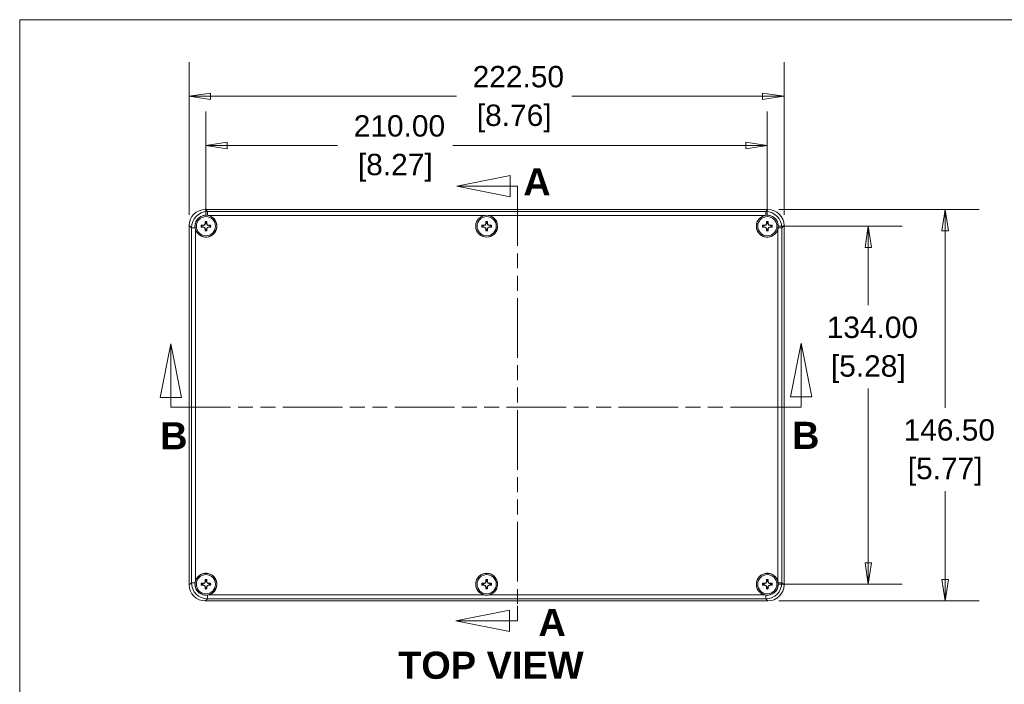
# Model space of a CAD drawing. Header units: millimetres. Extents: x 23 to 1094, y 23 to 840.
# Tile 16 of 44: x 36 to 404, y 579 to 828. Entities that reach past the tile are written whole.
import ezdxf

# ---------------------------------------------------------------- set-up
doc = ezdxf.new("R2010")
doc.units = ezdxf.units.MM
doc.header["$LTSCALE"] = 4
doc.linetypes.add('DOUBLE_DASH_CHAIN', pattern=[1.2403, 0.6614, -0.0827, 0.1654, -0.0827, 0.1654, -0.0827])
for name, color, linetype, lineweight in [('Dimension (ANSI)', 7, 'Continuous', 9), ('Section Line (ANSI)', 7, 'DOUBLE_DASH_CHAIN', 9), ('Sketch Geometry (ANSI)', 7, 'Continuous', 9), ('Symbol (ANSI)', 7, 'Continuous', 9), ('Visible (ANSI)', 7, 'Continuous', 9), ('Visible Narrow (ANSI)', 7, 'Continuous', 9)]:
    doc.layers.add(name, color=color, linetype=linetype, lineweight=lineweight)
doc.styles.add('Label Text (ANSI)', font='arialbd.ttf')
doc.styles.add('Note Text (ANSI)', font='arial.ttf')
doc.dimstyles.new('Default - mm (ANSI)', dxfattribs={"dimscale": 4, "dimtxt": 2, "dimasz": 2, "dimexe": 3.175, "dimexo": 1, "dimgap": 0.8, "dimtad": 0, "dimtih": 1, "dimtoh": 1, "dimrnd": 1e-08, "dimzin": 4, "dimdsep": 46, "dimtxsty": 'Note Text (ANSI)', "dimblk": 'Filled-1', "dimcen": 0.09, "dimdle": 10, "dimclrd": 256, "dimclre": 256, "dimclrt": 256, "dimadec": 1, "dimazin": 0, "dimtfac": 1.524, "dimtofl": 0, "dimtmove": 0, "dimatfit": 3, "dimfxl": 1, "dimtolj": 1, "dimtzin": 0, "dimlwd": -1, "dimlwe": -1, "dimarcsym": 0})

# ---------------------------------------------------------------- blocks, each defined once
blk = doc.blocks.new('2dTransSection0')
at = {"layer": 'Section Line (ANSI)', "linetype": 'Continuous'}
for p, q in [((23.036, 176.667), (22.036, 171.667)), ((23.036, 171.667), (23.036, 176.667)), ((24.036, 171.667), (23.036, 176.667)), ((81.987, 176.732), (80.987, 171.732)), ((81.987, 171.732), (81.987, 176.732)), ((82.987, 171.732), (81.987, 176.732)), ((22.036, 171.667), (24.036, 171.667)), ((23.036, 170.744), (23.036, 171.667)), ((80.987, 171.732), (82.987, 171.732)), ((81.987, 170.744), (81.987, 171.732)), ((23.036, 170.744), (24.437, 170.744)), ((80.586, 170.744), (81.987, 170.744))]:
    blk.add_line(p, q, dxfattribs=at)
at = {"layer": 'Section Line (ANSI)', "linetype": 'DOUBLE_DASH_CHAIN', "ltscale": 2.109104}
blk.add_line((23.036, 170.744), (81.987, 170.744), dxfattribs=at)
at = {"layer": 'Section Line (ANSI)', "linetype": 'Continuous', "flags": 128}
for points in [[(24.036, 171.667), (23.036, 176.667), (22.036, 171.667), (24.036, 171.667)], [(82.987, 171.732), (81.987, 176.732), (80.987, 171.732), (82.987, 171.732)]]:
    blk.add_lwpolyline(points, dxfattribs=at)
at = {"layer": 'Section Line (ANSI)'}
for points in [[(24.036, 171.667), (23.036, 176.667), (22.036, 171.667), (24.036, 171.667)], [(82.987, 171.732), (81.987, 176.732), (80.987, 171.732), (82.987, 171.732)]]:
    blk.add_solid(points, dxfattribs=at)
at = {"layer": 'Section Line (ANSI)', "char_height": 2.54, "attachment_point": 7, "style": 'Label Text (ANSI)'}
for insert in [(22.024, 166.81), (81.121, 166.847)]:
    blk.add_mtext('B', dxfattribs=dict(at, insert=insert))
blk = doc.blocks.new('2dTransSection1')
at = {"layer": 'Section Line (ANSI)', "linetype": 'Continuous'}
for p, q in [((54.757, 192.425), (49.757, 191.425)), ((54.757, 190.425), (54.757, 192.425)), ((54.757, 191.425), (49.757, 191.425)), ((49.757, 191.425), (54.757, 190.425)), ((55.459, 191.425), (54.757, 191.425)), ((55.459, 191.425), (55.459, 190.023)), ((55.459, 152.168), (55.459, 150.766)), ((54.689, 151.766), (49.689, 150.766)), ((54.689, 149.766), (54.689, 151.766)), ((54.689, 150.766), (49.689, 150.766)), ((49.689, 150.766), (54.689, 149.766)), ((55.459, 150.766), (54.689, 150.766))]:
    blk.add_line(p, q, dxfattribs=at)
at = {"layer": 'Section Line (ANSI)', "linetype": 'DOUBLE_DASH_CHAIN', "ltscale": 2.110086}
blk.add_line((55.459, 191.425), (55.459, 150.766), dxfattribs=at)
at = {"layer": 'Section Line (ANSI)', "linetype": 'Continuous', "flags": 128}
for points in [[(54.757, 192.425), (49.757, 191.425), (54.757, 190.425), (54.757, 192.425)], [(54.689, 151.766), (49.689, 150.766), (54.689, 149.766), (54.689, 151.766)]]:
    blk.add_lwpolyline(points, dxfattribs=at)
at = {"layer": 'Section Line (ANSI)'}
for points in [[(54.757, 192.425), (49.757, 191.425), (54.757, 190.425), (54.757, 192.425)], [(54.689, 151.766), (49.689, 150.766), (54.689, 149.766), (54.689, 151.766)]]:
    blk.add_solid(points, dxfattribs=at)
at = {"layer": 'Section Line (ANSI)', "char_height": 2.54, "attachment_point": 7, "style": 'Label Text (ANSI)'}
for insert in [(55.988, 190.561), (57.406, 149.345)]:
    blk.add_mtext('A', dxfattribs=dict(at, insert=insert))
blk = doc.blocks.new('Borders Default Border')
at = {"layer": 'Sketch Geometry (ANSI)', "flags": 128}
blk.add_lwpolyline([(8.89, 8.89), (8.89, 207.01), (270.51, 207.01), (270.51, 8.89), (8.89, 8.89)], dxfattribs=at)
blk = doc.blocks.new('Filled-1')
at = {"color": 0}
for p, q in [((0, 0), (-1, 0.15)), ((-1, 0.15), (-1, -0.15)), ((-1, 0), (0, 0)), ((-1, -0.15), (0, 0))]:
    blk.add_line(p, q, dxfattribs=at)
at = {"color": 0, "flags": 128}
blk.add_lwpolyline([(-1, -0.15), (0, 0), (-1, 0.15), (-1, -0.15)], dxfattribs=at)
at = {"color": 0}
blk.add_solid([(-1, -0.15), (0, 0), (-1, 0.15), (-1, -0.15)], dxfattribs=at)
blk = doc.blocks.new('*D9')
at = {"layer": 'Defpoints', "color": 0, "transparency": 16777216}
for p in [(98.98, 799.39), (98.98, 751.01), (321.48, 751.01)]:
    blk.add_point(p, dxfattribs=at)
at = {"layer": 'Dimension (ANSI)', "transparency": 16777216}
for p, q in [((98.98, 755.01), (98.98, 812.09)), ((321.48, 755.01), (321.48, 812.09)), ((106.98, 799.39), (198.97, 799.39)), ((313.48, 799.39), (242.13, 799.39))]:
    blk.add_line(p, q, dxfattribs=at)
at = {"layer": 'Dimension (ANSI)', "transparency": 16777216, "xscale": 8, "yscale": 8, "zscale": 8, "rotation": 180}
blk.add_blockref('Filled-1', (98.98, 799.39), dxfattribs=at)
at = {"layer": 'Dimension (ANSI)', "transparency": 16777216, "xscale": 8, "yscale": 8, "zscale": 8}
blk.add_blockref('Filled-1', (321.48, 799.39), dxfattribs=at)
at = {"layer": 'Dimension (ANSI)', "transparency": 16777216, "char_height": 8, "attachment_point": 5, "style": 'Note Text (ANSI)'}
for s, insert in [('\\A1; 222.50', (220.55, 806.67)), ('\\A1;[8.76]', (220.55, 791.06))]:
    blk.add_mtext(s, dxfattribs=dict(at, insert=insert))
blk = doc.blocks.new('*D10')
at = {"layer": 'Defpoints', "color": 0, "transparency": 16777216}
for p in [(315.23, 750.76), (353, 750.76), (315.23, 616.76)]:
    blk.add_point(p, dxfattribs=at)
at = {"layer": 'Dimension (ANSI)', "transparency": 16777216}
for p, q in [((319.23, 750.76), (365.7, 750.76)), ((353, 742.76), (353, 721.18)), ((353, 624.76), (353, 689.96)), ((319.23, 616.76), (365.7, 616.76))]:
    blk.add_line(p, q, dxfattribs=at)
at = {"layer": 'Dimension (ANSI)', "transparency": 16777216, "xscale": 8, "yscale": 8, "zscale": 8}
for p, rotation in [((353, 750.76), 90), ((353, 616.76), 270)]:
    blk.add_blockref('Filled-1', p, dxfattribs=dict(at, rotation=rotation))
at = {"layer": 'Dimension (ANSI)', "transparency": 16777216, "char_height": 8, "attachment_point": 5, "style": 'Note Text (ANSI)'}
for s, insert in [('\\A1; 134.00', (353, 712.86)), ('\\A1;[5.28]', (353, 697.24))]:
    blk.add_mtext(s, dxfattribs=dict(at, insert=insert))
blk = doc.blocks.new('*D11')
at = {"layer": 'Defpoints', "color": 0, "transparency": 16777216}
for p in [(315.49, 757.01), (315.49, 610.51), (381.76, 610.51)]:
    blk.add_point(p, dxfattribs=at)
at = {"layer": 'Dimension (ANSI)', "transparency": 16777216}
for p, q in [((319.49, 757.01), (394.46, 757.01)), ((381.76, 749.01), (381.76, 682.77)), ((381.76, 618.51), (381.76, 651.58)), ((319.49, 610.51), (394.46, 610.51))]:
    blk.add_line(p, q, dxfattribs=at)
at = {"layer": 'Dimension (ANSI)', "transparency": 16777216, "xscale": 8, "yscale": 8, "zscale": 8}
for p, rotation in [((381.76, 757.01), 90), ((381.76, 610.51), 270)]:
    blk.add_blockref('Filled-1', p, dxfattribs=dict(at, rotation=rotation))
at = {"layer": 'Dimension (ANSI)', "transparency": 16777216, "char_height": 8, "attachment_point": 5, "style": 'Note Text (ANSI)'}
for s, insert in [('\\A1; 146.50', (381.76, 674.46)), ('\\A1;[5.77]', (381.76, 658.86))]:
    blk.add_mtext(s, dxfattribs=dict(at, insert=insert))
blk = doc.blocks.new('*D12')
at = {"layer": 'Defpoints', "color": 0, "transparency": 16777216}
for p in [(105.23, 780.96), (105.23, 750.76), (315.23, 750.76)]:
    blk.add_point(p, dxfattribs=at)
at = {"layer": 'Dimension (ANSI)', "transparency": 16777216}
for p, q in [((105.23, 754.76), (105.23, 793.66)), ((315.23, 754.76), (315.23, 793.66)), ((113.23, 780.96), (154.48, 780.96)), ((307.23, 780.96), (197.63, 780.96))]:
    blk.add_line(p, q, dxfattribs=at)
at = {"layer": 'Dimension (ANSI)', "transparency": 16777216, "xscale": 8, "yscale": 8, "zscale": 8, "rotation": 180}
blk.add_blockref('Filled-1', (105.23, 780.96), dxfattribs=at)
at = {"layer": 'Dimension (ANSI)', "transparency": 16777216, "xscale": 8, "yscale": 8, "zscale": 8}
blk.add_blockref('Filled-1', (315.23, 780.96), dxfattribs=at)
at = {"layer": 'Dimension (ANSI)', "transparency": 16777216, "char_height": 8, "attachment_point": 5, "style": 'Note Text (ANSI)'}
for s, insert in [('\\A1; 210.00', (176.06, 788.24)), ('\\A1;[8.27]', (176.06, 772.63))]:
    blk.add_mtext(s, dxfattribs=dict(at, insert=insert))

msp = doc.modelspace()

# ---------------------------------------------------------------- linework, layer by layer
at = {"layer": 'Visible (ANSI)'}
for p, q in [((315.4862, 757.0096), (104.9821, 757.0096)), ((315.4862, 757.0096), (104.9821, 757.0096)), ((104.6841, 751.3096), (104.8841, 751.8253)), ((104.7931, 751.2006), (105.0252, 751.7989)), ((104.8841, 751.8253), (104.8841, 752.5253)), ((104.8841, 751.8253), (105.0252, 751.7989)), ((105.0252, 751.7989), (105.0252, 752.4053)), ((105.4431, 752.4053), (105.4431, 751.7989)), ((105.5841, 751.8253), (105.4431, 751.7989)), ((105.4431, 751.7989), (105.6751, 751.2006)), ((105.5841, 752.5253), (105.5841, 751.8253)), ((105.5841, 751.8253), (105.7841, 751.3096)), ((209.6841, 751.3096), (209.8841, 751.8253)), ((209.7931, 751.2006), (210.0252, 751.7989)), ((209.8841, 751.8253), (209.8841, 752.5253)), ((209.8841, 751.8253), (210.0252, 751.7989)), ((210.0252, 751.7989), (210.0252, 752.4053)), ((210.4431, 752.4053), (210.4431, 751.7989)), ((210.5841, 751.8253), (210.4431, 751.7989)), ((210.4431, 751.7989), (210.6751, 751.2006)), ((210.5841, 752.5253), (210.5841, 751.8253)), ((210.5841, 751.8253), (210.7841, 751.3096)), ((314.6841, 751.3096), (314.8841, 751.8253)), ((314.7931, 751.2006), (315.0252, 751.7989)), ((314.8841, 751.8253), (314.8841, 752.5253)), ((314.8841, 751.8253), (315.0252, 751.7989)), ((315.0252, 751.7989), (315.0252, 752.4053)), ((315.4431, 752.4053), (315.4431, 751.7989)), ((315.5841, 751.8253), (315.4431, 751.7989)), ((315.4431, 751.7989), (315.6751, 751.2006)), ((315.5841, 752.5253), (315.5841, 751.8253)), ((315.5841, 751.8253), (315.7841, 751.3096)), ((98.9841, 751.0117), (98.9841, 616.5076)), ((98.9841, 751.0117), (98.9841, 616.5076)), ((103.4685, 751.1096), (104.1685, 751.1096)), ((104.1685, 750.4096), (103.4685, 750.4096)), ((103.5884, 750.9686), (104.1949, 750.9686)), ((104.1949, 750.5507), (103.5884, 750.5507)), ((104.1685, 751.1096), (104.6841, 751.3096)), ((104.1685, 751.1096), (104.1949, 750.9686)), ((104.1685, 750.4096), (104.1949, 750.5507)), ((104.6841, 750.2096), (104.1685, 750.4096)), ((104.1949, 750.9686), (104.7931, 751.2006)), ((104.7931, 750.3186), (104.1949, 750.5507)), ((104.6841, 751.3096), (104.7931, 751.2006)), ((104.6841, 750.2096), (104.7931, 750.3186)), ((104.8841, 749.694), (104.6841, 750.2096)), ((105.0252, 749.7204), (104.7931, 750.3186)), ((104.8841, 749.694), (105.0252, 749.7204)), ((104.8841, 748.994), (104.8841, 749.694)), ((105.0252, 749.1139), (105.0252, 749.7204)), ((105.6751, 750.3186), (105.4431, 749.7204)), ((105.5841, 749.694), (105.4431, 749.7204)), ((105.4431, 749.7204), (105.4431, 749.1139)), ((105.7841, 750.2096), (105.5841, 749.694)), ((105.5841, 749.694), (105.5841, 748.994)), ((105.7841, 751.3096), (105.6751, 751.2006)), ((105.6751, 751.2006), (106.2734, 750.9686)), ((106.2734, 750.5507), (105.6751, 750.3186)), ((105.7841, 750.2096), (105.6751, 750.3186)), ((105.7841, 751.3096), (106.2998, 751.1096)), ((106.2998, 750.4096), (105.7841, 750.2096)), ((106.2998, 751.1096), (106.2734, 750.9686)), ((106.2734, 750.9686), (106.8799, 750.9686)), ((106.2998, 750.4096), (106.2734, 750.5507)), ((106.8799, 750.5507), (106.2734, 750.5507)), ((106.2998, 751.1096), (106.9998, 751.1096)), ((106.9998, 750.4096), (106.2998, 750.4096)), ((208.4685, 751.1096), (209.1685, 751.1096)), ((209.1685, 750.4096), (208.4685, 750.4096)), ((208.5884, 750.9686), (209.1949, 750.9686)), ((209.1949, 750.5507), (208.5884, 750.5507)), ((209.1685, 751.1096), (209.6841, 751.3096)), ((209.1685, 751.1096), (209.1949, 750.9686)), ((209.1685, 750.4096), (209.1949, 750.5507)), ((209.6841, 750.2096), (209.1685, 750.4096)), ((209.1949, 750.9686), (209.7931, 751.2006)), ((209.7931, 750.3186), (209.1949, 750.5507)), ((209.6841, 751.3096), (209.7931, 751.2006)), ((209.6841, 750.2096), (209.7931, 750.3186)), ((209.8841, 749.694), (209.6841, 750.2096)), ((210.0252, 749.7204), (209.7931, 750.3186)), ((209.8841, 749.694), (210.0252, 749.7204)), ((209.8841, 748.994), (209.8841, 749.694)), ((210.0252, 749.1139), (210.0252, 749.7204)), ((210.6751, 750.3186), (210.4431, 749.7204)), ((210.5841, 749.694), (210.4431, 749.7204)), ((210.4431, 749.7204), (210.4431, 749.1139)), ((210.7841, 750.2096), (210.5841, 749.694)), ((210.5841, 749.694), (210.5841, 748.994)), ((210.7841, 751.3096), (210.6751, 751.2006)), ((210.6751, 751.2006), (211.2734, 750.9686)), ((211.2734, 750.5507), (210.6751, 750.3186)), ((210.7841, 750.2096), (210.6751, 750.3186)), ((210.7841, 751.3096), (211.2998, 751.1096)), ((211.2998, 750.4096), (210.7841, 750.2096)), ((211.2998, 751.1096), (211.2734, 750.9686)), ((211.2734, 750.9686), (211.8799, 750.9686)), ((211.2998, 750.4096), (211.2734, 750.5507)), ((211.8799, 750.5507), (211.2734, 750.5507)), ((211.2998, 751.1096), (211.9998, 751.1096)), ((211.9998, 750.4096), (211.2998, 750.4096)), ((313.4685, 751.1096), (314.1685, 751.1096)), ((314.1685, 750.4096), (313.4685, 750.4096)), ((313.5884, 750.9686), (314.1949, 750.9686)), ((314.1949, 750.5507), (313.5884, 750.5507)), ((314.1685, 751.1096), (314.6841, 751.3096)), ((314.1685, 751.1096), (314.1949, 750.9686)), ((314.1685, 750.4096), (314.1949, 750.5507)), ((314.6841, 750.2096), (314.1685, 750.4096)), ((314.1949, 750.9686), (314.7931, 751.2006)), ((314.7931, 750.3186), (314.1949, 750.5507)), ((314.6841, 751.3096), (314.7931, 751.2006)), ((314.6841, 750.2096), (314.7931, 750.3186)), ((314.8841, 749.694), (314.6841, 750.2096)), ((315.0252, 749.7204), (314.7931, 750.3186)), ((314.8841, 749.694), (315.0252, 749.7204)), ((314.8841, 748.994), (314.8841, 749.694)), ((315.0252, 749.1139), (315.0252, 749.7204)), ((315.6751, 750.3186), (315.4431, 749.7204)), ((315.5841, 749.694), (315.4431, 749.7204)), ((315.4431, 749.7204), (315.4431, 749.1139)), ((315.7841, 750.2096), (315.5841, 749.694)), ((315.5841, 749.694), (315.5841, 748.994)), ((315.7841, 751.3096), (315.6751, 751.2006)), ((315.6751, 751.2006), (316.2734, 750.9686)), ((316.2734, 750.5507), (315.6751, 750.3186)), ((315.7841, 750.2096), (315.6751, 750.3186)), ((315.7841, 751.3096), (316.2998, 751.1096)), ((316.2998, 750.4096), (315.7841, 750.2096)), ((316.2998, 751.1096), (316.2734, 750.9686)), ((316.2734, 750.9686), (316.8799, 750.9686)), ((316.2998, 750.4096), (316.2734, 750.5507)), ((316.8799, 750.5507), (316.2734, 750.5507)), ((316.2998, 751.1096), (316.9998, 751.1096)), ((316.9998, 750.4096), (316.2998, 750.4096)), ((321.4841, 616.5076), (321.4841, 751.0117)), ((321.4841, 616.5076), (321.4841, 751.0117)), ((103.4685, 617.1096), (104.1685, 617.1096)), ((104.1685, 616.4096), (103.4685, 616.4096)), ((103.5884, 616.9686), (104.1949, 616.9686)), ((104.1949, 616.5507), (103.5884, 616.5507)), ((104.1685, 617.1096), (104.6841, 617.3096)), ((104.1685, 617.1096), (104.1949, 616.9686)), ((104.1685, 616.4096), (104.1949, 616.5507)), ((104.6841, 616.2096), (104.1685, 616.4096)), ((104.1949, 616.9686), (104.7931, 617.2006)), ((104.7931, 616.3186), (104.1949, 616.5507)), ((104.6841, 617.3096), (104.8841, 617.8253)), ((104.6841, 617.3096), (104.7931, 617.2006)), ((104.6841, 616.2096), (104.7931, 616.3186)), ((104.8841, 615.694), (104.6841, 616.2096)), ((104.7931, 617.2006), (105.0252, 617.7989)), ((105.0252, 615.7204), (104.7931, 616.3186)), ((104.8841, 617.8253), (104.8841, 618.5253)), ((104.8841, 617.8253), (105.0252, 617.7989)), ((104.8841, 615.694), (105.0252, 615.7204)), ((104.8841, 614.994), (104.8841, 615.694)), ((105.0252, 617.7989), (105.0252, 618.4053)), ((105.0252, 615.1139), (105.0252, 615.7204)), ((105.4431, 618.4053), (105.4431, 617.7989)), ((105.5841, 617.8253), (105.4431, 617.7989)), ((105.4431, 617.7989), (105.6751, 617.2006)), ((105.6751, 616.3186), (105.4431, 615.7204)), ((105.5841, 615.694), (105.4431, 615.7204)), ((105.4431, 615.7204), (105.4431, 615.1139)), ((105.5841, 618.5253), (105.5841, 617.8253)), ((105.5841, 617.8253), (105.7841, 617.3096)), ((105.7841, 616.2096), (105.5841, 615.694)), ((105.5841, 615.694), (105.5841, 614.994)), ((105.7841, 617.3096), (105.6751, 617.2006)), ((105.6751, 617.2006), (106.2734, 616.9686)), ((106.2734, 616.5507), (105.6751, 616.3186)), ((105.7841, 616.2096), (105.6751, 616.3186)), ((105.7841, 617.3096), (106.2998, 617.1096)), ((106.2998, 616.4096), (105.7841, 616.2096)), ((106.2998, 617.1096), (106.2734, 616.9686)), ((106.2734, 616.9686), (106.8799, 616.9686)), ((106.2998, 616.4096), (106.2734, 616.5507)), ((106.8799, 616.5507), (106.2734, 616.5507)), ((106.2998, 617.1096), (106.9998, 617.1096)), ((106.9998, 616.4096), (106.2998, 616.4096)), ((208.4685, 617.1096), (209.1685, 617.1096)), ((209.1685, 616.4096), (208.4685, 616.4096)), ((208.5884, 616.9686), (209.1949, 616.9686)), ((209.1949, 616.5507), (208.5884, 616.5507)), ((209.1685, 617.1096), (209.6841, 617.3096)), ((209.1685, 617.1096), (209.1949, 616.9686)), ((209.1685, 616.4096), (209.1949, 616.5507)), ((209.6841, 616.2096), (209.1685, 616.4096)), ((209.1949, 616.9686), (209.7931, 617.2006)), ((209.7931, 616.3186), (209.1949, 616.5507)), ((209.6841, 617.3096), (209.8841, 617.8253)), ((209.6841, 617.3096), (209.7931, 617.2006)), ((209.6841, 616.2096), (209.7931, 616.3186)), ((209.8841, 615.694), (209.6841, 616.2096)), ((209.7931, 617.2006), (210.0252, 617.7989)), ((210.0252, 615.7204), (209.7931, 616.3186)), ((209.8841, 617.8253), (209.8841, 618.5253)), ((209.8841, 617.8253), (210.0252, 617.7989)), ((209.8841, 615.694), (210.0252, 615.7204)), ((209.8841, 614.994), (209.8841, 615.694)), ((210.0252, 617.7989), (210.0252, 618.4053)), ((210.0252, 615.1139), (210.0252, 615.7204)), ((210.4431, 618.4053), (210.4431, 617.7989)), ((210.5841, 617.8253), (210.4431, 617.7989)), ((210.4431, 617.7989), (210.6751, 617.2006)), ((210.6751, 616.3186), (210.4431, 615.7204)), ((210.5841, 615.694), (210.4431, 615.7204)), ((210.4431, 615.7204), (210.4431, 615.1139)), ((210.5841, 618.5253), (210.5841, 617.8253)), ((210.5841, 617.8253), (210.7841, 617.3096)), ((210.7841, 616.2096), (210.5841, 615.694)), ((210.5841, 615.694), (210.5841, 614.994)), ((210.7841, 617.3096), (210.6751, 617.2006)), ((210.6751, 617.2006), (211.2734, 616.9686)), ((211.2734, 616.5507), (210.6751, 616.3186)), ((210.7841, 616.2096), (210.6751, 616.3186)), ((210.7841, 617.3096), (211.2998, 617.1096)), ((211.2998, 616.4096), (210.7841, 616.2096)), ((211.2998, 617.1096), (211.2734, 616.9686)), ((211.2734, 616.9686), (211.8799, 616.9686)), ((211.2998, 616.4096), (211.2734, 616.5507)), ((211.8799, 616.5507), (211.2734, 616.5507)), ((211.2998, 617.1096), (211.9998, 617.1096)), ((211.9998, 616.4096), (211.2998, 616.4096)), ((313.4685, 617.1096), (314.1685, 617.1096)), ((314.1685, 616.4096), (313.4685, 616.4096)), ((313.5884, 616.9686), (314.1949, 616.9686)), ((314.1949, 616.5507), (313.5884, 616.5507)), ((314.1685, 617.1096), (314.6841, 617.3096)), ((314.1685, 617.1096), (314.1949, 616.9686)), ((314.1685, 616.4096), (314.1949, 616.5507)), ((314.6841, 616.2096), (314.1685, 616.4096)), ((314.1949, 616.9686), (314.7931, 617.2006)), ((314.7931, 616.3186), (314.1949, 616.5507)), ((314.6841, 617.3096), (314.8841, 617.8253)), ((314.6841, 617.3096), (314.7931, 617.2006)), ((314.6841, 616.2096), (314.7931, 616.3186)), ((314.8841, 615.694), (314.6841, 616.2096)), ((314.7931, 617.2006), (315.0252, 617.7989)), ((315.0252, 615.7204), (314.7931, 616.3186)), ((314.8841, 617.8253), (314.8841, 618.5253)), ((314.8841, 617.8253), (315.0252, 617.7989)), ((314.8841, 615.694), (315.0252, 615.7204)), ((314.8841, 614.994), (314.8841, 615.694)), ((315.0252, 617.7989), (315.0252, 618.4053)), ((315.0252, 615.1139), (315.0252, 615.7204)), ((315.4431, 618.4053), (315.4431, 617.7989)), ((315.5841, 617.8253), (315.4431, 617.7989)), ((315.4431, 617.7989), (315.6751, 617.2006)), ((315.6751, 616.3186), (315.4431, 615.7204)), ((315.5841, 615.694), (315.4431, 615.7204)), ((315.4431, 615.7204), (315.4431, 615.1139)), ((315.5841, 618.5253), (315.5841, 617.8253)), ((315.5841, 617.8253), (315.7841, 617.3096)), ((315.7841, 616.2096), (315.5841, 615.694)), ((315.5841, 615.694), (315.5841, 614.994)), ((315.7841, 617.3096), (315.6751, 617.2006)), ((315.6751, 617.2006), (316.2734, 616.9686)), ((316.2734, 616.5507), (315.6751, 616.3186)), ((315.7841, 616.2096), (315.6751, 616.3186)), ((315.7841, 617.3096), (316.2998, 617.1096)), ((316.2998, 616.4096), (315.7841, 616.2096)), ((316.2998, 617.1096), (316.2734, 616.9686)), ((316.2734, 616.9686), (316.8799, 616.9686)), ((316.2998, 616.4096), (316.2734, 616.5507)), ((316.8799, 616.5507), (316.2734, 616.5507)), ((316.2998, 617.1096), (316.9998, 617.1096)), ((316.9998, 616.4096), (316.2998, 616.4096)), ((104.9821, 610.5096), (315.4862, 610.5096)), ((104.9821, 610.5096), (315.4862, 610.5096))]:
    msp.add_line(p, q, dxfattribs=at)
for centre, radius in [((105.2341, 750.7596), 4.0738), ((105.2341, 750.7596), 3.585), ((210.2341, 750.7596), 4.0738), ((210.2341, 750.7596), 3.585), ((315.2341, 750.7596), 4.0738), ((315.2341, 750.7596), 3.585), ((105.2341, 616.7596), 4.0738), ((105.2341, 616.7596), 3.585), ((210.2341, 616.7596), 4.0738), ((210.2341, 616.7596), 3.585), ((315.2341, 616.7596), 4.0738), ((315.2341, 616.7596), 3.585)]:
    msp.add_circle(centre, radius, dxfattribs=at)
for centre, radius, start, end in [((105.2341, 750.7596), 4.1, 196.174027, 73.825973), ((105.2341, 750.7596), 1.8, 78.787729, 101.212271), ((105.2341, 750.7596), 1.6589, 82.764549, 97.235451), ((210.2341, 750.7596), 4.1, 106.174027, 73.825973), ((210.2341, 750.7596), 1.8, 78.787729, 101.212271), ((210.2341, 750.7596), 1.6589, 82.764549, 97.235451), ((315.2341, 750.7596), 4.1, 106.174027, 343.825973), ((315.2341, 750.7596), 1.8, 78.787729, 101.212271), ((315.2341, 750.7596), 1.6589, 82.764549, 97.235451), ((105.2341, 750.7596), 1.8, 168.787729, 191.212271), ((105.2341, 750.7596), 1.6589, 172.764549, 187.235451), ((105.2341, 750.7596), 1.8, 258.787729, 281.212271), ((105.2341, 750.7596), 1.6589, 262.764549, 277.235451), ((105.2341, 750.7596), 1.6589, 352.764549, 7.235451), ((105.2341, 750.7596), 1.8, 348.787729, 11.212271), ((210.2341, 750.7596), 1.8, 168.787729, 191.212271), ((210.2341, 750.7596), 1.6589, 172.764549, 187.235451), ((210.2341, 750.7596), 1.8, 258.787729, 281.212271), ((210.2341, 750.7596), 1.6589, 262.764549, 277.235451), ((210.2341, 750.7596), 1.6589, 352.764549, 7.235451), ((210.2341, 750.7596), 1.8, 348.787729, 11.212271), ((315.2341, 750.7596), 1.8, 168.787729, 191.212271), ((315.2341, 750.7596), 1.6589, 172.764549, 187.235451), ((315.2341, 750.7596), 1.8, 258.787729, 281.212271), ((315.2341, 750.7596), 1.6589, 262.764549, 277.235451), ((315.2341, 750.7596), 1.6589, 352.764549, 7.235451), ((315.2341, 750.7596), 1.8, 348.787729, 11.212271), ((105.2341, 616.7596), 4.1, 286.174027, 163.825973), ((210.2341, 616.7596), 4.1, 286.174027, 253.825973), ((315.2341, 616.7596), 4.1, 16.174027, 253.825973), ((105.2341, 616.7596), 1.8, 168.787729, 191.212271), ((105.2341, 616.7596), 1.6589, 172.764549, 187.235451), ((105.2341, 616.7596), 1.8, 78.787729, 101.212271), ((105.2341, 616.7596), 1.6589, 82.764549, 97.235451), ((105.2341, 616.7596), 1.6589, 352.764549, 7.235451), ((105.2341, 616.7596), 1.8, 348.787729, 11.212271), ((210.2341, 616.7596), 1.8, 168.787729, 191.212271), ((210.2341, 616.7596), 1.6589, 172.764549, 187.235451), ((210.2341, 616.7596), 1.8, 78.787729, 101.212271), ((210.2341, 616.7596), 1.6589, 82.764549, 97.235451), ((210.2341, 616.7596), 1.6589, 352.764549, 7.235451), ((210.2341, 616.7596), 1.8, 348.787729, 11.212271), ((315.2341, 616.7596), 1.8, 168.787729, 191.212271), ((315.2341, 616.7596), 1.6589, 172.764549, 187.235451), ((315.2341, 616.7596), 1.8, 78.787729, 101.212271), ((315.2341, 616.7596), 1.6589, 82.764549, 97.235451), ((315.2341, 616.7596), 1.6589, 352.764549, 7.235451), ((315.2341, 616.7596), 1.8, 348.787729, 11.212271), ((105.2341, 616.7596), 1.8, 258.787729, 281.212271), ((105.2341, 616.7596), 1.6589, 262.764549, 277.235451), ((210.2341, 616.7596), 1.8, 258.787729, 281.212271), ((210.2341, 616.7596), 1.6589, 262.764549, 277.235451), ((315.2341, 616.7596), 1.8, 258.787729, 281.212271), ((315.2341, 616.7596), 1.6589, 262.764549, 277.235451)]:
    msp.add_arc(centre, radius, start, end, dxfattribs=at)
for centre, major_axis, start_param, end_param in [((104.9862, 751.0076), (-4.2455, 4.2455), 5.49812976, 7.06824085), ((104.9862, 751.0076), (4.2455, -4.2455), 2.35653711, 3.9266482), ((315.4821, 751.0076), (4.2455, 4.2455), 5.49812976, 7.06824085), ((315.4821, 751.0076), (-4.2455, -4.2455), 2.35653711, 3.9266482), ((104.9862, 616.5117), (-4.2455, -4.2455), 5.49812976, 7.06824085), ((104.9862, 616.5117), (-4.2455, -4.2455), 5.49812976, 7.06824085), ((315.4821, 616.5117), (4.2455, -4.2455), 5.49812976, 7.06824085), ((315.4821, 616.5117), (4.2455, -4.2455), 5.49812976, 7.06824085)]:
    msp.add_ellipse(centre, major_axis=major_axis, ratio=0.999315, start_param=start_param, end_param=end_param, dxfattribs=at)
for points, knots in [([(101.1729, 750.1989), (101.1245, 750.551), (101.1222, 750.908), (101.2124, 751.6352), (101.3104, 752.0015), (101.6627, 752.8367), (101.9606, 753.2798), (102.7083, 754.0288), (103.151, 754.3276), (103.9868, 754.6817), (104.3541, 754.7804), (105.0836, 754.8715), (105.4416, 754.8694), (105.7949, 754.8208)], [-0.757876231, -0.757876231, -0.757876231, -0.757876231, -0.651232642, -0.651232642, -0.538008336, -0.538008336, -0.379296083, -0.379296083, -0.220559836, -0.220559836, -0.106971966, -0.106971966, 0, 0, 0, 0]), ([(209.092, 754.6973), (209.4658, 754.8039), (209.8573, 754.8592), (210.6109, 754.8592), (211.0024, 754.8039), (211.3762, 754.6973)], [-0.989957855, -0.989957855, -0.989957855, -0.989957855, -0.876920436, -0.876920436, -0.763883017, -0.763883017, -0.763883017, -0.763883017]), ([(314.6734, 754.8208), (315.0255, 754.8692), (315.3825, 754.8715), (316.1097, 754.7813), (316.476, 754.6833), (317.3112, 754.3311), (317.7544, 754.0332), (318.5033, 753.2855), (318.8021, 752.8427), (319.1562, 752.0069), (319.255, 751.6396), (319.3461, 750.9102), (319.3439, 750.5521), (319.2953, 750.1989)], [-0.757876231, -0.757876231, -0.757876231, -0.757876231, -0.651232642, -0.651232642, -0.538008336, -0.538008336, -0.379296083, -0.379296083, -0.220559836, -0.220559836, -0.106971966, -0.106971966, 0, 0, 0, 0]), ([(105.7949, 612.6984), (105.4427, 612.65), (105.0858, 612.6477), (104.3586, 612.7379), (103.9923, 612.8359), (103.1571, 613.1881), (102.7139, 613.4861), (101.9649, 614.2338), (101.6662, 614.6765), (101.312, 615.5123), (101.2133, 615.8796), (101.1222, 616.6091), (101.1244, 616.9671), (101.1729, 617.3203)], [-0.757876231, -0.757876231, -0.757876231, -0.757876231, -0.651232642, -0.651232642, -0.538008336, -0.538008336, -0.379296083, -0.379296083, -0.220559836, -0.220559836, -0.106971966, -0.106971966, 0, 0, 0, 0]), ([(319.2953, 617.3203), (319.3437, 616.9682), (319.346, 616.6113), (319.2558, 615.884), (319.1578, 615.5178), (318.8056, 614.6826), (318.5077, 614.2394), (317.76, 613.4904), (317.3172, 613.1917), (316.4815, 612.8375), (316.1141, 612.7388), (315.3847, 612.6477), (315.0266, 612.6498), (314.6734, 612.6984)], [-0.757876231, -0.757876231, -0.757876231, -0.757876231, -0.651232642, -0.651232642, -0.538008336, -0.538008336, -0.379296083, -0.379296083, -0.220559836, -0.220559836, -0.106971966, -0.106971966, 0, 0, 0, 0]), ([(211.3762, 612.8219), (211.0024, 612.7153), (210.6109, 612.6601), (209.8573, 612.6601), (209.4658, 612.7153), (209.092, 612.8219)], [-0.989957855, -0.989957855, -0.989957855, -0.989957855, -0.876920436, -0.876920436, -0.763883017, -0.763883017, -0.763883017, -0.763883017])]:
    msp.add_open_spline(points, degree=3, knots=knots, dxfattribs=at)
for points, degree in [([(105.0252, 752.4053), (104.9571, 752.4653), (104.8841, 752.5253)], 2), ([(105.5841, 752.5253), (105.5111, 752.4653), (105.4431, 752.4053)], 2), ([(105.7949, 754.8208), (105.9902, 754.7925), (106.1854, 754.7513), (106.3762, 754.6973)], 3), ([(210.0252, 752.4053), (209.9571, 752.4653), (209.8841, 752.5253)], 2), ([(210.5841, 752.5253), (210.5111, 752.4653), (210.4431, 752.4053)], 2), ([(314.092, 754.6973), (314.2828, 754.7513), (314.478, 754.7925), (314.6734, 754.8208)], 3), ([(315.0252, 752.4053), (314.9571, 752.4653), (314.8841, 752.5253)], 2), ([(315.5841, 752.5253), (315.5111, 752.4653), (315.4431, 752.4053)], 2), ([(101.2964, 749.6175), (101.2424, 749.8083), (101.2012, 750.0035), (101.1729, 750.1989)], 3), ([(103.5884, 750.9686), (103.5284, 751.0366), (103.4685, 751.1096)], 2), ([(103.5884, 750.5507), (103.5284, 750.4826), (103.4685, 750.4096)], 2), ([(105.0252, 749.1139), (104.9571, 749.0539), (104.8841, 748.994)], 2), ([(105.4431, 749.1139), (105.5111, 749.0539), (105.5841, 748.994)], 2), ([(106.8799, 750.9686), (106.9398, 751.0366), (106.9998, 751.1096)], 2), ([(106.8799, 750.5507), (106.9398, 750.4826), (106.9998, 750.4096)], 2), ([(208.5884, 750.9686), (208.5284, 751.0366), (208.4685, 751.1096)], 2), ([(208.5884, 750.5507), (208.5284, 750.4826), (208.4685, 750.4096)], 2), ([(210.0252, 749.1139), (209.9571, 749.0539), (209.8841, 748.994)], 2), ([(210.4431, 749.1139), (210.5111, 749.0539), (210.5841, 748.994)], 2), ([(211.8799, 750.9686), (211.9398, 751.0366), (211.9998, 751.1096)], 2), ([(211.8799, 750.5507), (211.9398, 750.4826), (211.9998, 750.4096)], 2), ([(313.5884, 750.9686), (313.5284, 751.0366), (313.4685, 751.1096)], 2), ([(313.5884, 750.5507), (313.5284, 750.4826), (313.4685, 750.4096)], 2), ([(315.0252, 749.1139), (314.9571, 749.0539), (314.8841, 748.994)], 2), ([(315.4431, 749.1139), (315.5111, 749.0539), (315.5841, 748.994)], 2), ([(316.8799, 750.9686), (316.9398, 751.0366), (316.9998, 751.1096)], 2), ([(316.8799, 750.5507), (316.9398, 750.4826), (316.9998, 750.4096)], 2), ([(319.2953, 750.1989), (319.267, 750.0035), (319.2258, 749.8083), (319.1718, 749.6175)], 3), ([(101.1729, 617.3203), (101.2012, 617.5157), (101.2424, 617.7109), (101.2964, 617.9017)], 3), ([(103.5884, 616.9686), (103.5284, 617.0366), (103.4685, 617.1096)], 2), ([(103.5884, 616.5507), (103.5284, 616.4826), (103.4685, 616.4096)], 2), ([(105.0252, 618.4053), (104.9571, 618.4653), (104.8841, 618.5253)], 2), ([(105.5841, 618.5253), (105.5111, 618.4653), (105.4431, 618.4053)], 2), ([(106.8799, 616.9686), (106.9398, 617.0366), (106.9998, 617.1096)], 2), ([(106.8799, 616.5507), (106.9398, 616.4826), (106.9998, 616.4096)], 2), ([(208.5884, 616.9686), (208.5284, 617.0366), (208.4685, 617.1096)], 2), ([(208.5884, 616.5507), (208.5284, 616.4826), (208.4685, 616.4096)], 2), ([(210.0252, 618.4053), (209.9571, 618.4653), (209.8841, 618.5253)], 2), ([(210.5841, 618.5253), (210.5111, 618.4653), (210.4431, 618.4053)], 2), ([(211.8799, 616.9686), (211.9398, 617.0366), (211.9998, 617.1096)], 2), ([(211.8799, 616.5507), (211.9398, 616.4826), (211.9998, 616.4096)], 2), ([(313.5884, 616.9686), (313.5284, 617.0366), (313.4685, 617.1096)], 2), ([(313.5884, 616.5507), (313.5284, 616.4826), (313.4685, 616.4096)], 2), ([(315.0252, 618.4053), (314.9571, 618.4653), (314.8841, 618.5253)], 2), ([(315.5841, 618.5253), (315.5111, 618.4653), (315.4431, 618.4053)], 2), ([(316.8799, 616.9686), (316.9398, 617.0366), (316.9998, 617.1096)], 2), ([(316.8799, 616.5507), (316.9398, 616.4826), (316.9998, 616.4096)], 2), ([(319.1718, 617.9017), (319.2258, 617.7109), (319.267, 617.5157), (319.2953, 617.3203)], 3), ([(105.0252, 615.1139), (104.9571, 615.0539), (104.8841, 614.994)], 2), ([(105.4431, 615.1139), (105.5111, 615.0539), (105.5841, 614.994)], 2), ([(106.3762, 612.8219), (106.1854, 612.7679), (105.9902, 612.7267), (105.7949, 612.6984)], 3), ([(210.0252, 615.1139), (209.9571, 615.0539), (209.8841, 614.994)], 2), ([(210.4431, 615.1139), (210.5111, 615.0539), (210.5841, 614.994)], 2), ([(314.6734, 612.6984), (314.478, 612.7267), (314.2828, 612.7679), (314.092, 612.8219)], 3), ([(315.0252, 615.1139), (314.9571, 615.0539), (314.8841, 614.994)], 2), ([(315.4431, 615.1139), (315.5111, 615.0539), (315.5841, 614.994)], 2)]:
    msp.add_open_spline(points, degree=degree, dxfattribs=at)
at = {"layer": 'Visible Narrow (ANSI)'}
for p, q in [((104.9821, 757.0096), (105.7949, 756.1968)), ((105.7949, 756.1968), (314.6734, 756.1968)), ((105.7949, 756.1968), (105.7949, 754.8208)), ((314.6734, 756.1968), (315.4862, 757.0096)), ((314.6734, 756.1968), (314.6734, 754.8208)), ((209.092, 754.6973), (106.3762, 754.6973)), ((314.092, 754.6973), (211.3762, 754.6973)), ((99.7969, 750.1989), (98.9841, 751.0117)), ((101.1729, 750.1989), (99.7969, 750.1989)), ((99.7969, 617.3203), (99.7969, 750.1989)), ((101.2964, 749.6175), (101.2964, 617.9017)), ((319.1718, 617.9017), (319.1718, 749.6175)), ((320.6713, 750.1989), (319.2953, 750.1989)), ((321.4841, 751.0117), (320.6713, 750.1989)), ((320.6713, 750.1989), (320.6713, 617.3203)), ((98.9841, 616.5076), (99.7969, 617.3203)), ((101.1729, 617.3203), (99.7969, 617.3203)), ((320.6713, 617.3203), (319.2953, 617.3203)), ((320.6713, 617.3203), (321.4841, 616.5076)), ((105.7949, 612.6984), (105.7949, 611.3224)), ((106.3762, 612.8219), (209.092, 612.8219)), ((211.3762, 612.8219), (314.092, 612.8219)), ((314.6734, 612.6984), (314.6734, 611.3224)), ((105.7949, 611.3224), (104.9821, 610.5096)), ((314.6734, 611.3224), (105.7949, 611.3224)), ((315.4862, 610.5096), (314.6734, 611.3224))]:
    msp.add_line(p, q, dxfattribs=at)
for centre, major_axis in [((105.7979, 750.1958), (-4.2441, 4.2441)), ((314.6703, 750.1958), (4.2441, 4.2441)), ((105.7979, 617.3234), (-4.2441, -4.2441)), ((314.6703, 617.3234), (4.2441, -4.2441))]:
    msp.add_ellipse(centre, major_axis=major_axis, ratio=0.99965727, start_param=5.49812976, end_param=7.06824085, dxfattribs=at)

# ---------------------------------------------------------------- block references
at = {"xscale": 4, "yscale": 4, "zscale": 4}
msp.add_blockref('Borders Default Border', (0, 0), dxfattribs=at)
at = {"layer": 'Section Line (ANSI)', "xscale": 4, "yscale": 4, "zscale": 4}
for name in ['2dTransSection1', '2dTransSection0']:
    msp.add_blockref(name, (0, 0), dxfattribs=at)

# ---------------------------------------------------------------- texts
at = {"layer": 'Symbol (ANSI)', "insert": (177.119, 581.224), "char_height": 10.16, "attachment_point": 7, "style": 'Label Text (ANSI)'}
msp.add_mtext('TOP VIEW', dxfattribs=at)

# ---------------------------------------------------------------- dimensions: what is measured, and where the dimension line sits
at = {"layer": 'Dimension (ANSI)'}
for base, p1, p2, angle, text, override, picture, middle in [((98.9841, 799.3854), (321.4841, 751.0117), (98.9841, 751.0117), 180, ' <>\\X[8.76]', {"dimgap": 0.8, "dimtih": 0, "dimtoh": 0, "dimdec": 2, "dimpost": '\\X', "dimtol": 0, "dimlim": 0, "dimtp": 0, "dimtm": 0, "dimtdec": 2, "dimatfit": 1}, '*D9', (220.551, 799.3854)), ((105.2341, 780.9579), (315.2341, 750.7596), (105.2341, 750.7596), 180, ' <>\\X[8.27]', {"dimgap": 0.8, "dimtih": 0, "dimtoh": 0, "dimdec": 2, "dimpost": '\\X', "dimtol": 0, "dimlim": 0, "dimtp": 0, "dimtm": 0, "dimtdec": 2, "dimatfit": 1}, '*D12', (176.0554, 780.9579)), ((381.7588, 610.5096), (315.4862, 757.0096), (315.4862, 610.5096), 90, ' <>\\X[5.77]', {"dimgap": 0.8, "dimdec": 2, "dimpost": '\\X', "dimtol": 0, "dimlim": 0, "dimtp": 0, "dimtm": 0, "dimtdec": 2, "dimatfit": 1}, '*D11', (381.7588, 667.1713)), ((353.0019, 750.7596), (315.2341, 616.7596), (315.2341, 750.7596), 90, ' <>\\X[5.28]', {"dimgap": 0.8, "dimdec": 2, "dimpost": '\\X', "dimtol": 0, "dimlim": 0, "dimtp": 0, "dimtm": 0, "dimtdec": 2, "dimatfit": 1}, '*D10', (353.0019, 705.5693))]:
    dim = msp.add_linear_dim(base=base, p1=p1, p2=p2, angle=angle, text=text, dimstyle='Default - mm (ANSI)', override=override, dxfattribs=at)
    dim.commit()
    dim.dimension.update_dxf_attribs({"geometry": picture, "text_midpoint": middle, "dimtype": 160})

doc.saveas('drawing.dxf')
